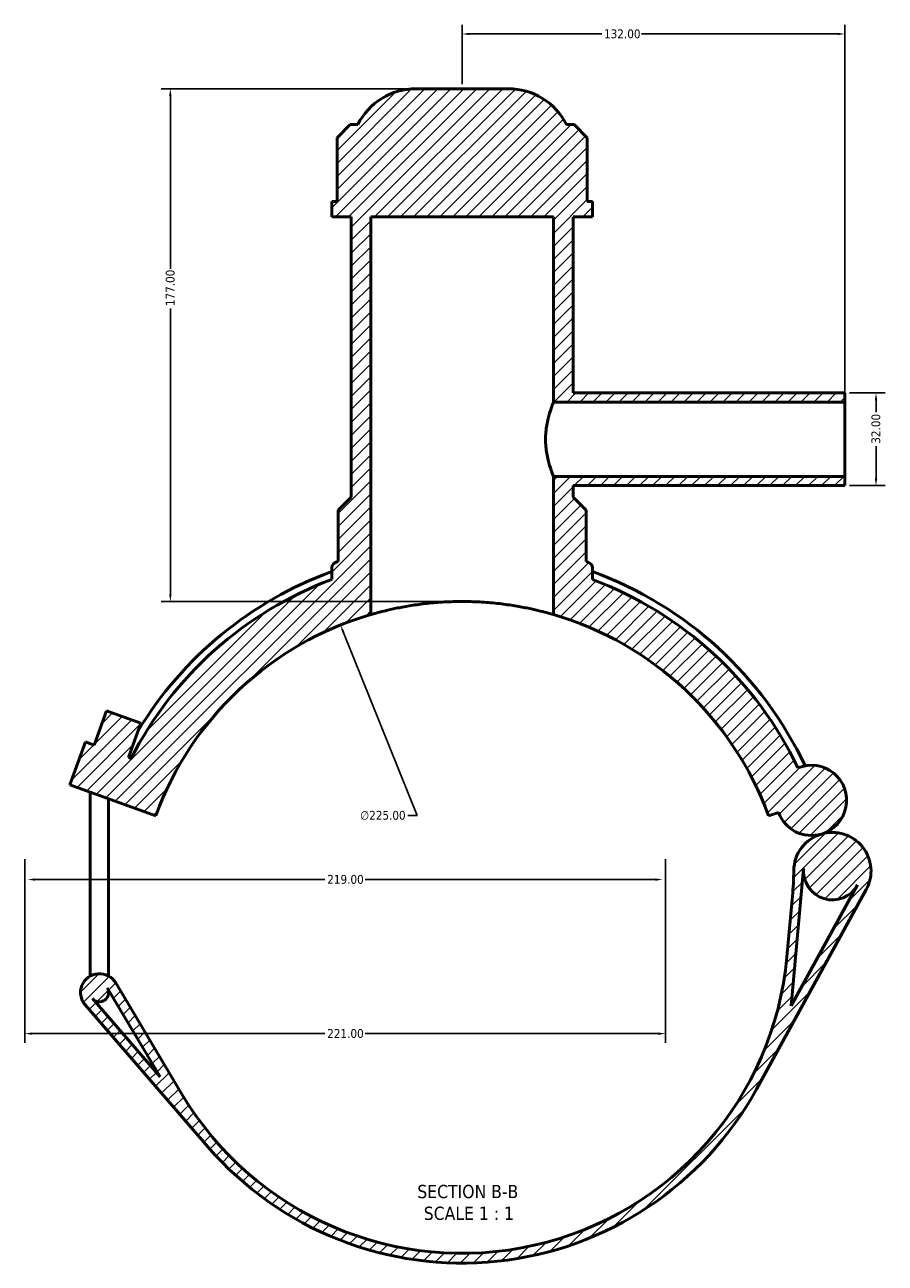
# Model space of a CAD drawing. Header units: millimetres. Extents: x 0 to 909, y -438 to 1024.
# Tile 1 of 5: x 261 to 558, y -438 to -10. Entities that reach past the tile are written whole.
import ezdxf

# ---------------------------------------------------------------- set-up
doc = ezdxf.new("R2010")
doc.units = ezdxf.units.MM
for name, color, linetype, lineweight in [('Dimension (ANSI)', 7, 'Continuous', 25), ('Hatch (ANSI)', 7, 'Continuous', 18), ('Symbol (ANSI)', 7, 'Continuous', 25), ('Visible (ANSI)', 7, 'Continuous', 50)]:
    doc.layers.add(name, color=color, linetype=linetype, lineweight=lineweight)
doc.styles.add('Label Text (ANSI)', font='tahoma.ttf')
doc.styles.add('Note Text (ANSI)', font='tahoma.ttf')
doc.dimstyles.new('Default - mm (ANSI)', dxfattribs={"dimtxt": 3.048, "dimasz": 2.5, "dimexe": 3.175, "dimexo": 1.6002, "dimgap": 0.8, "dimtad": 0, "dimtoh": 1, "dimrnd": 1e-08, "dimzin": 4, "dimdsep": 46, "dimtxsty": 'Note Text (ANSI)', "dimcen": 0.09, "dimdle": 10, "dimclrd": 256, "dimclre": 256, "dimclrt": 256, "dimadec": 1, "dimazin": 1, "dimtfac": 1, "dimtofl": 0, "dimtmove": 0, "dimatfit": 3, "dimfxl": 1, "dimtolj": 1, "dimtzin": 4, "dimlwd": -1, "dimlwe": -1, "dimarcsym": 0})

# ---------------------------------------------------------------- blocks, each defined once
blk = doc.blocks.new('*D7')
at = {"layer": 'Defpoints', "color": 0, "transparency": 16777216}
for p in [(369.7, -217.39), (453.62, -426.16)]:
    blk.add_point(p, dxfattribs=at)
at = {"layer": 'Dimension (ANSI)', "transparency": 16777216}
for p, q in [((396.15, -283.18), (370.63, -219.71)), ((392.93, -283.18), (396.15, -283.18))]:
    blk.add_line(p, q, dxfattribs=at)
blk.add_arc((411.66, -321.78), 112.5, 107.0747, 113.5169, dxfattribs=at)
blk.add_solid([(371.02, -219.56), (370.25, -219.87), (369.7, -217.39)], dxfattribs=at)
at = {"layer": 'Dimension (ANSI)', "color": 230, "true_color": 0xff0080, "transparency": 16777216, "insert": (376.45, -281.54), "char_height": 3.048, "attachment_point": 1, "style": 'Note Text (ANSI)'}
blk.add_mtext('\\A1;∅225.00', dxfattribs=at)
blk = doc.blocks.new('*D9')
at = {"layer": 'Defpoints', "color": 0, "transparency": 16777216}
for p in [(395.76, -32.27), (311, -209.27), (411.66, -209.27)]:
    blk.add_point(p, dxfattribs=at)
at = {"layer": 'Dimension (ANSI)', "transparency": 16777216}
for p, q in [((394.16, -32.27), (307.82, -32.27)), ((311, -34.77), (311, -94.43)), ((311, -206.77), (311, -108.11)), ((410.06, -209.27), (307.82, -209.27))]:
    blk.add_line(p, q, dxfattribs=at)
for points in [[(310.58, -34.77), (311.41, -34.77), (311, -32.27)], [(310.58, -206.77), (311.41, -206.77), (311, -209.27)]]:
    blk.add_solid(points, dxfattribs=at)
at = {"layer": 'Dimension (ANSI)', "color": 230, "true_color": 0xff0080, "transparency": 16777216, "insert": (309.41, -107.31), "char_height": 3.048, "attachment_point": 1, "rotation": 90, "style": 'Note Text (ANSI)'}
blk.add_mtext('\\A1;177.00', dxfattribs=at)
blk = doc.blocks.new('*D10')
at = {"layer": 'Defpoints', "color": 0, "transparency": 16777216}
for p in [(543.66, -137.27), (543.66, -169.27), (554.44, -169.27)]:
    blk.add_point(p, dxfattribs=at)
at = {"layer": 'Dimension (ANSI)', "transparency": 16777216}
for p, q in [((545.26, -137.27), (557.62, -137.27)), ((554.44, -139.77), (554.44, -143.95)), ((554.44, -166.77), (554.44, -155.6)), ((545.26, -169.27), (557.62, -169.27))]:
    blk.add_line(p, q, dxfattribs=at)
for points in [[(554.03, -139.77), (554.86, -139.77), (554.44, -137.27)], [(554.03, -166.77), (554.86, -166.77), (554.44, -169.27)]]:
    blk.add_solid(points, dxfattribs=at)
at = {"layer": 'Dimension (ANSI)', "color": 230, "true_color": 0xff0080, "transparency": 16777216, "insert": (552.85, -154.8), "char_height": 3.048, "attachment_point": 1, "rotation": 90, "style": 'Note Text (ANSI)'}
blk.add_mtext('\\A1;32.00', dxfattribs=at)
blk = doc.blocks.new('*D11')
at = {"layer": 'Defpoints', "color": 0, "transparency": 16777216}
for p in [(543.66, -13.36), (411.66, -32.27), (543.66, -140.47)]:
    blk.add_point(p, dxfattribs=at)
at = {"layer": 'Dimension (ANSI)', "transparency": 16777216}
for p, q in [((411.66, -30.67), (411.66, -10.19)), ((543.66, -138.87), (543.66, -10.19)), ((414.16, -13.36), (459.82, -13.36)), ((541.16, -13.36), (473.5, -13.36))]:
    blk.add_line(p, q, dxfattribs=at)
for points in [[(414.16, -12.95), (414.16, -13.78), (411.66, -13.36)], [(541.16, -12.95), (541.16, -13.78), (543.66, -13.36)]]:
    blk.add_solid(points, dxfattribs=at)
at = {"layer": 'Dimension (ANSI)', "color": 230, "true_color": 0xff0080, "transparency": 16777216, "insert": (460.62, -11.78), "char_height": 3.048, "attachment_point": 1, "style": 'Note Text (ANSI)'}
blk.add_mtext('\\A1;132.00', dxfattribs=at)
blk = doc.blocks.new('*D12')
at = {"layer": 'Defpoints', "color": 0, "transparency": 16777216}
for p in [(260.78, -296.59), (481.78, -296.59), (481.78, -358.43)]:
    blk.add_point(p, dxfattribs=at)
at = {"layer": 'Dimension (ANSI)', "transparency": 16777216}
for p, q in [((260.78, -298.19), (260.78, -361.61)), ((481.78, -298.19), (481.78, -361.61)), ((263.28, -358.43), (364.32, -358.43)), ((479.28, -358.43), (378.24, -358.43))]:
    blk.add_line(p, q, dxfattribs=at)
for points in [[(263.28, -358.02), (263.28, -358.85), (260.78, -358.43)], [(479.28, -358.02), (479.28, -358.85), (481.78, -358.43)]]:
    blk.add_solid(points, dxfattribs=at)
at = {"layer": 'Dimension (ANSI)', "color": 230, "true_color": 0xff0080, "transparency": 16777216, "insert": (365.12, -356.85), "char_height": 3.048, "attachment_point": 1, "style": 'Note Text (ANSI)'}
blk.add_mtext('\\A1;221.00', dxfattribs=at)
blk = doc.blocks.new('*D13')
at = {"layer": 'Defpoints', "color": 0, "transparency": 16777216}
for p in [(261.78, -305.25), (480.78, -305.25), (480.78, -305.25)]:
    blk.add_point(p, dxfattribs=at)
at = {"layer": 'Dimension (ANSI)', "transparency": 16777216}
for p, q in [((264.28, -305.25), (364.32, -305.25)), ((478.28, -305.25), (378.24, -305.25))]:
    blk.add_line(p, q, dxfattribs=at)
for points in [[(264.28, -304.83), (264.28, -305.67), (261.78, -305.25)], [(478.28, -304.83), (478.28, -305.67), (480.78, -305.25)]]:
    blk.add_solid(points, dxfattribs=at)
at = {"layer": 'Dimension (ANSI)', "color": 230, "true_color": 0xff0080, "transparency": 16777216, "insert": (365.12, -303.66), "char_height": 3.048, "attachment_point": 1, "style": 'Note Text (ANSI)'}
blk.add_mtext('\\A1;219.00', dxfattribs=at)

msp = doc.modelspace()

# ---------------------------------------------------------------- hatches: boundary and pattern name
at = {"layer": 'Hatch (ANSI)'}
h = msp.add_hatch(dxfattribs=at)
h.set_pattern_fill('ANSI31', color=256, scale=25.4, style=0)
h.set_pattern_definition([(45, (0, 0), (-2.245064, 2.245064), [])])
edge = h.paths.add_edge_path()
edge.add_line((297.445, -263.442), (296.533, -263.11))
edge.add_line((296.533, -263.11), (300.843, -251.27))
edge.add_line((300.843, -251.27), (289.003, -246.96))
edge.add_line((289.003, -246.96), (284.693, -258.8))
edge.add_line((284.693, -258.8), (281.733, -257.723))
edge.add_line((281.733, -257.723), (276.346, -272.523))
edge.add_line((276.346, -272.523), (305.947, -283.297))
edge.add_ellipse((411.662, -321.774), major_axis=(-105.715, 38.477), ratio=1, start_angle=306.2602, end_angle=360, ccw=False)
edge.add_line((380.162, -213.774), (380.162, -76.524))
edge.add_line((380.162, -76.524), (443.162, -76.524))
edge.add_line((443.162, -76.524), (443.162, -140.474))
edge.add_line((443.162, -140.474), (543.662, -140.474))
edge.add_line((543.662, -140.474), (543.662, -137.274))
edge.add_line((543.662, -137.274), (449.912, -137.274))
edge.add_line((449.912, -137.274), (449.912, -76.524))
edge.add_line((449.912, -76.524), (456.662, -76.524))
edge.add_line((456.662, -76.524), (456.662, -71.214))
edge.add_line((456.662, -71.214), (454.808, -71.214))
edge.add_line((454.808, -71.214), (454.808, -49.164))
edge.add_line((454.808, -49.164), (450.308, -44.664))
edge.add_line((450.308, -44.664), (447.662, -44.664))
edge.add_ellipse((427.561, -54.774), major_axis=(20.101, 10.11), ratio=1, start_angle=0, end_angle=63.29908)
edge.add_line((427.561, -32.274), (395.763, -32.274))
edge.add_ellipse((395.763, -54.774), major_axis=(0, 22.5), ratio=1, start_angle=0, end_angle=63.29908)
edge.add_line((375.662, -44.664), (373.016, -44.664))
edge.add_line((373.016, -44.664), (368.516, -49.164))
edge.add_line((368.516, -49.164), (368.516, -71.214))
edge.add_line((368.516, -71.214), (366.662, -71.214))
edge.add_line((366.662, -71.214), (366.662, -76.524))
edge.add_line((366.662, -76.524), (373.412, -76.524))
edge.add_line((373.412, -76.524), (373.412, -173.274))
edge.add_line((373.412, -173.274), (368.912, -177.774))
edge.add_line((368.912, -177.774), (368.912, -195.43))
edge.add_ellipse((411.662, -321.774), major_axis=(-42.75, 126.343), ratio=1, start_angle=0, end_angle=0.33298)
edge.add_spline(control_points=[(368.178, -195.681), (368.015, -195.737), (367.859, -195.812), (367.567, -195.996), (367.432, -196.105), (367.105, -196.436), (366.942, -196.683), (366.719, -197.225), (366.662, -197.515), (366.662, -197.808)], knot_values=[-0.2793762, -0.2793762, -0.2793762, -0.2793762, -0.2275831, -0.2275831, -0.17579, -0.17579, -0.087895, -0.087895, 0, 0, 0, 0], degree=3, periodic=0)
edge.add_line((366.662, -197.808), (366.662, -201.678))
edge.add_ellipse((411.662, -321.774), major_axis=(-45, 120.096), ratio=1, start_angle=0, end_angle=42.40489)
edge = h.paths.add_edge_path()
edge.add_line((314.991, -379.315), (292.147, -340.936))
edge.add_ellipse((286.54, -344.274), major_axis=(5.607, 3.337), ratio=1, start_angle=0, end_angle=190.09828)
edge.add_line((281.605, -348.543), (324.026, -397.582))
edge.add_ellipse((411.662, -321.774), major_axis=(-87.637, -75.808), ratio=1, start_angle=0, end_angle=110.33732)
edge.add_line((513.202, -377.601), (551.067, -308.729))
edge.add_ellipse((539.389, -302.309), major_axis=(11.678, -6.421), ratio=1, start_angle=0, end_angle=135.26821)
edge.add_ellipse((539.389, -302.309), major_axis=(-3.778, 12.78), ratio=1, start_angle=0, end_angle=72.83798)
edge.add_ellipse((413.572, -300.781), major_axis=(112.492, -1.366), ratio=1, start_angle=355.49837, end_angle=360, ccw=False)
edge.add_line((525.609, -310.972), (523.699, -331.965))
edge.add_ellipse((411.662, -321.774), major_axis=(112.037, -10.191), ratio=1, start_angle=215.95985, end_angle=360, ccw=False)
edge = h.paths.add_edge_path(flags=0)
edge.add_line((525.164, -348.839), (529.478, -301.407))
edge.add_ellipse((539.389, -302.309), major_axis=(-9.911, 0.902), ratio=1, start_angle=0, end_angle=156.39544)
edge.add_line((548.11, -307.103), (525.164, -348.839))
edge = h.paths.add_edge_path(flags=0)
edge.add_line((289.247, -342.663), (307.482, -373.299))
edge.add_line((307.482, -373.299), (284.158, -346.335))
edge.add_ellipse((286.54, -344.274), major_axis=(-2.382, -2.061), ratio=1, start_angle=0, end_angle=169.90172)
edge = h.paths.add_edge_path()
edge.add_ellipse((532.178, -277.91), major_axis=(3.434, -11.618), ratio=1, start_angle=0, end_angle=186.24103)
edge.add_ellipse((411.662, -321.774), major_axis=(115.839, 55.04), ratio=1, start_angle=0, end_angle=44.04445)
edge.add_line((456.662, -201.678), (456.662, -197.808))
edge.add_ellipse((454.412, -197.808), major_axis=(2.25, 0), ratio=1, start_angle=0, end_angle=70.97308)
edge.add_ellipse((411.662, -321.774), major_axis=(43.484, 126.093), ratio=1, start_angle=0, end_angle=0.33298)
edge.add_line((454.412, -195.43), (454.412, -177.774))
edge.add_line((454.412, -177.774), (449.912, -173.274))
edge.add_line((449.912, -173.274), (449.912, -169.274))
edge.add_line((449.912, -169.274), (543.662, -169.274))
edge.add_line((543.662, -169.274), (543.662, -166.074))
edge.add_line((543.662, -166.074), (443.162, -166.074))
edge.add_line((443.162, -166.074), (443.162, -213.774))
edge.add_ellipse((411.662, -321.774), major_axis=(31.5, 108), ratio=1, start_angle=306.2602, end_angle=360, ccw=False)
edge.add_line((517.377, -283.297), (520.793, -282.054))
edge.add_ellipse((532.178, -277.91), major_axis=(-11.385, -4.144), ratio=1, start_angle=0, end_angle=86.46625)

# ---------------------------------------------------------------- linework, layer by layer
at = {"layer": 'Visible (ANSI)'}
for p, q in [((427.561, -32.274), (395.763, -32.274)), ((373.016, -44.664), (368.516, -49.164)), ((375.662, -44.664), (373.016, -44.664)), ((450.308, -44.664), (447.662, -44.664)), ((454.808, -49.164), (450.308, -44.664)), ((368.516, -49.164), (368.516, -71.214)), ((454.808, -71.214), (454.808, -49.164)), ((368.516, -71.214), (366.662, -71.214)), ((366.662, -71.214), (366.662, -76.524)), ((456.662, -71.214), (454.808, -71.214)), ((456.662, -76.524), (456.662, -71.214)), ((366.662, -76.524), (373.412, -76.524)), ((373.412, -76.524), (373.412, -173.274)), ((380.162, -213.774), (380.162, -76.524)), ((380.162, -76.524), (443.162, -76.524)), ((443.162, -76.524), (443.162, -140.474)), ((449.912, -137.274), (449.912, -76.524)), ((449.912, -76.524), (456.662, -76.524)), ((443.162, -140.474), (543.662, -140.474)), ((543.662, -137.274), (449.912, -137.274)), ((543.662, -140.474), (543.662, -137.274)), ((543.662, -166.074), (543.662, -140.474)), ((543.662, -166.074), (443.162, -166.074)), ((443.162, -166.074), (443.162, -213.774)), ((543.662, -169.274), (543.662, -166.074)), ((449.912, -173.274), (449.912, -169.274)), ((449.912, -169.274), (543.662, -169.274)), ((373.412, -173.274), (368.912, -177.774)), ((454.412, -177.774), (449.912, -173.274)), ((368.912, -177.774), (368.912, -195.43)), ((454.412, -195.43), (454.412, -177.774)), ((366.662, -197.808), (366.662, -201.678)), ((456.662, -201.678), (456.662, -197.808)), ((289.003, -246.96), (284.693, -258.8)), ((300.843, -251.27), (289.003, -246.96)), ((296.533, -263.11), (300.843, -251.27)), ((281.733, -257.723), (276.346, -272.523)), ((284.693, -258.8), (281.733, -257.723)), ((297.445, -263.442), (296.533, -263.11)), ((276.346, -272.523), (305.947, -283.297)), ((283.39, -338.114), (283.39, -275.087)), ((289.69, -338.114), (289.69, -277.38)), ((517.377, -283.297), (520.793, -282.054)), ((525.164, -348.839), (529.478, -301.407)), ((548.11, -307.103), (525.164, -348.839)), ((513.202, -377.601), (551.067, -308.729)), ((525.609, -310.972), (523.699, -331.965)), ((283.39, -338.114), (283.39, -338.56)), ((289.69, -338.56), (289.69, -338.114)), ((314.991, -379.315), (292.147, -340.936)), ((289.247, -342.663), (307.482, -373.299)), ((289.69, -344.274), (289.69, -343.407)), ((281.605, -348.543), (324.026, -397.582)), ((307.482, -373.299), (284.158, -346.335))]:
    msp.add_line(p, q, dxfattribs=at)
for centre, radius, start, end in [((395.763, -54.774), 22.5, 90, 153.29908), ((427.561, -54.774), 22.5, 26.70092, 90), ((411.662, -321.774), 133.38, 108.69394, 109.02692), ((411.662, -321.774), 133.38, 70.97308, 71.30606), ((454.412, -197.808), 2.25, 0, 70.97308), ((411.662, -321.774), 130.815, 110.1206, 148.63512), ((411.662, -321.774), 130.815, 25.23957, 69.8794), ((411.662, -321.774), 128.25, 110.54098, 152.94587), ((411.662, -321.774), 128.25, 25.41457, 69.45902), ((411.662, -321.774), 112.5, 106.2602, 160), ((411.662, -321.774), 112.5, 20, 73.7398), ((532.178, -277.91), 12.115, 286.46625, 112.70729), ((532.178, -277.91), 12.115, 200, 286.46625), ((539.389, -302.309), 13.327, 106.46625, 179.30423), ((539.389, -302.309), 13.327, 331.19805, 106.46625), ((413.572, -300.781), 112.5, 354.8026, 359.30423), ((539.389, -302.309), 9.952, 174.8026, 331.19805), ((411.662, -321.774), 112.5, 210.76245, 354.8026), ((286.54, -344.274), 6.525, 30.76245, 220.86073), ((286.54, -344.274), 3.15, 220.86073, 30.76245), ((411.662, -321.774), 115.875, 220.86073, 331.19805)]:
    msp.add_arc(centre, radius, start, end, dxfattribs=at)
for points, knots in [([(443.162, -140.474), (443.162, -140.474), (443.13, -140.553), (442.998, -140.881), (442.899, -141.131), (442.526, -142.115), (442.171, -143.098), (441.496, -145.35), (441.128, -146.776), (440.73, -149.136), (440.623, -149.959), (440.48, -151.621), (440.444, -152.46), (440.444, -153.274)], [5.8602728, 5.8602728, 5.8602728, 5.8602728, 6.1043185, 6.1043185, 6.3483642, 6.3483642, 6.8364556, 6.8364556, 7.3250763, 7.3250763, 7.5693867, 7.5693867, 7.813697, 7.813697, 7.813697, 7.813697]), ([(440.444, -153.274), (440.444, -154.088), (440.48, -154.927), (440.623, -156.589), (440.73, -157.412), (441.128, -159.772), (441.496, -161.198), (442.171, -163.45), (442.526, -164.433), (442.899, -165.417), (442.998, -165.667), (443.13, -165.995), (443.162, -166.074), (443.162, -166.074)], [0, 0, 0, 0, 0.2443104, 0.2443104, 0.4886207, 0.4886207, 0.9772414, 0.9772414, 1.4653328, 1.4653328, 1.7093786, 1.7093786, 1.9534243, 1.9534243, 1.9534243, 1.9534243]), ([(368.178, -195.681), (368.015, -195.737), (367.859, -195.812), (367.567, -195.996), (367.432, -196.105), (367.105, -196.436), (366.942, -196.683), (366.719, -197.225), (366.662, -197.515), (366.662, -197.808)], [-0.27937624, -0.27937624, -0.27937624, -0.27937624, -0.22758312, -0.22758312, -0.17579001, -0.17579001, -0.08789501, -0.08789501, 0, 0, 0, 0]), ([(443.162, -213.774), (443.162, -213.774), (442.971, -213.717), (442.168, -213.488), (441.557, -213.316), (439.947, -212.884), (438.946, -212.626), (436.637, -212.075), (435.328, -211.782), (432.544, -211.22), (430.97, -210.93), (427.541, -210.387), (425.685, -210.134), (421.807, -209.715), (419.783, -209.549), (415.704, -209.328), (413.651, -209.274), (409.673, -209.274), (407.62, -209.328), (403.541, -209.549), (401.517, -209.715), (397.639, -210.134), (395.783, -210.387), (392.354, -210.93), (390.78, -211.22), (387.996, -211.782), (386.687, -212.075), (384.378, -212.626), (383.377, -212.884), (381.767, -213.316), (381.156, -213.488), (380.354, -213.717), (380.162, -213.774), (380.162, -213.774)], [9.5477996, 9.5477996, 9.5477996, 9.5477996, 10.1446037, 10.1446037, 10.7414079, 10.7414079, 11.338212, 11.338212, 11.9350162, 11.9350162, 12.531687, 12.531687, 13.1283578, 13.1283578, 13.7250285, 13.7250285, 14.3216993, 14.3216993, 14.9183701, 14.9183701, 15.5150409, 15.5150409, 16.1117117, 16.1117117, 16.7083825, 16.7083825, 17.3051866, 17.3051866, 17.9019908, 17.9019908, 18.498795, 18.498795, 19.0955991, 19.0955991, 19.0955991, 19.0955991])]:
    msp.add_open_spline(points, degree=3, knots=knots, dxfattribs=at)

# ---------------------------------------------------------------- texts
at = {"layer": 'Symbol (ANSI)', "char_height": 4.572, "attachment_point": 7, "style": 'Label Text (ANSI)'}
for s, insert in [('SECTION B-B', (396.203, -415.306)), ('SCALE 1 : 1', (398.426, -422.819))]:
    msp.add_mtext(s, dxfattribs=dict(at, insert=insert))

# ---------------------------------------------------------------- dimensions: what is measured, and where the dimension line sits
at = {"layer": 'Dimension (ANSI)'}
for base, p1, p2, angle, override, picture, middle in [((543.662, -13.365), (411.662, -32.274), (543.662, -140.474), 180, {"dimtoh": 0, "dimdec": 2, "dimtp": 0, "dimtm": 0, "dimtdec": 2, "dimatfit": 1}, '*D11', (466.662, -13.365)), ((310.997, -209.274), (395.763, -32.274), (411.662, -209.274), 90, {"dimtoh": 0, "dimdec": 2, "dimtp": 0, "dimtm": 0, "dimtdec": 2, "dimatfit": 1}, '*D9', (310.997, -101.274)), ((554.442, -169.274), (543.662, -137.274), (543.662, -169.274), 90, {"dimtoh": 0, "dimdec": 2, "dimtp": 0, "dimtm": 0, "dimtdec": 2, "dimatfit": 1}, '*D10', (554.442, -149.774)), ((481.781, -358.433), (260.781, -296.585), (481.781, -296.585), 180, {"dimtoh": 0, "dimdec": 2, "dimtp": 0, "dimtm": 0, "dimtdec": 2, "dimatfit": 1}, '*D12', (371.281, -358.433)), ((480.781, -305.25), (261.781, -305.25), (480.781, -305.25), 180, {"dimtoh": 0, "dimdec": 2, "dimse1": 1, "dimse2": 1, "dimtp": 0, "dimtm": 0, "dimtdec": 2, "dimatfit": 1}, '*D13', (371.281, -305.25))]:
    dim = msp.add_linear_dim(base=base, p1=p1, p2=p2, angle=angle, dimstyle='Default - mm (ANSI)', override=override, dxfattribs=at)
    dim.commit()
    dim.dimension.update_dxf_attribs({"geometry": picture, "text_midpoint": middle, "dimtype": 160})
dim = msp.add_diameter_dim_2p(p1=(453.624, -426.162), p2=(369.7, -217.393), dimstyle='Default - mm (ANSI)', override={"dimtih": 1, "dimdec": 2, "dimlfac": 0.99997, "dimtp": 0, "dimtm": 0, "dimtdec": 2}, dxfattribs=at)
dim.commit()
dim.dimension.update_dxf_attribs({"geometry": '*D7', "text_midpoint": (384.287, -283.183), "dimtype": 163})

doc.saveas('drawing.dxf')
